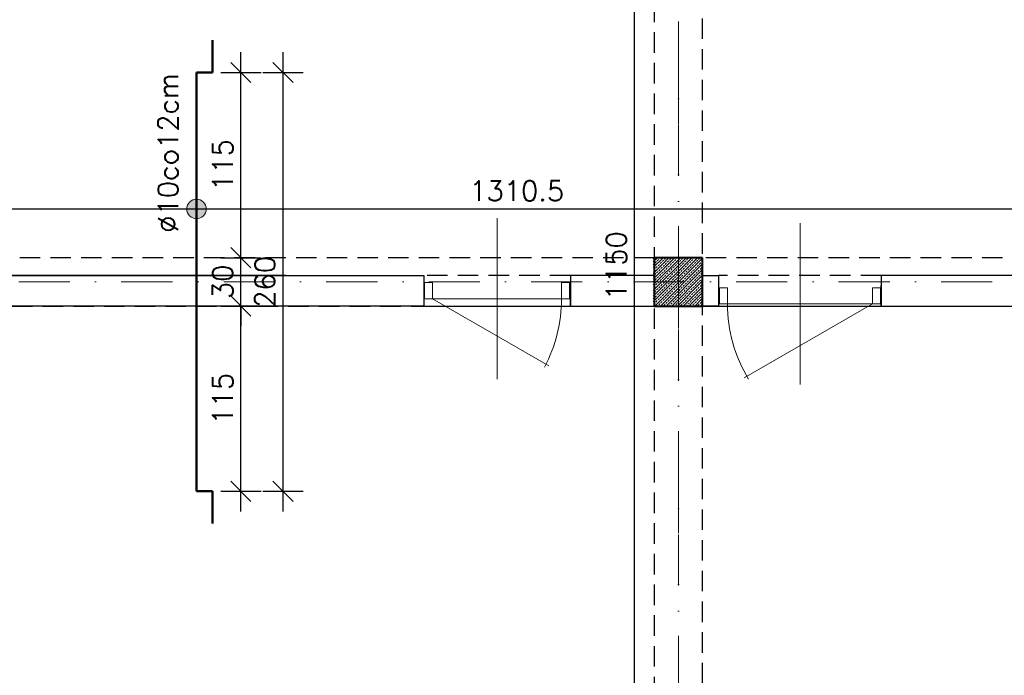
# Model space of a CAD drawing. Extents: x -19 to 9300416, y -12 to 10688993.
# Tile 18 of 106: x 4610373 to 4610984, y 5311086 to 5311493. Entities that reach past the tile are written whole.
import ezdxf

# ---------------------------------------------------------------- set-up
doc = ezdxf.new("R2010")
doc.units = 0
doc.header["$MEASUREMENT"] = 0
doc.linetypes.add('DASHDOT', pattern=[25.4, 12.7, -6.35, 0, -6.35])
doc.linetypes.add('DASHED', pattern=[19.05, 12.7, -6.35])
for name, color, linetype, lineweight in [('K-BELKI', 5, 'DASHED', 30), ('K-OPISY', 252, 'Continuous', 15), ('K-SCIANY CIENKI', 163, 'Continuous', 30), ('K-SCIANY GRUBY', 195, 'Continuous', 40), ('K-STAL', 114, 'Continuous', 50), ('K-WIDOK', 45, 'Continuous', 20), ('K-WYMIARY', 7, 'Continuous', 15), ('Osie', 175, 'DASHDOT', 9)]:
    doc.layers.add(name, color=color, linetype=linetype, lineweight=lineweight)
doc.layers.add('STOLARKA', color=4, linetype='Continuous')
doc.styles.add('Simplex', font='simplex.shx')
doc.dimstyles.new('1do50', dxfattribs={"dimscale": 5, "dimtxt": 2.5, "dimasz": 2.5, "dimexe": 2.5, "dimexo": 0.5, "dimgap": 1, "dimtad": 1, "dimdec": 1, "dimrnd": 0.5, "dimzin": 12, "dimdsep": 46, "dimtxsty": 'Simplex', "dimblk": 'OBLIQUE', "dimcen": 0.5, "dimdle": 2.5, "dimclrd": 256, "dimclre": 256, "dimclrt": 256, "dimadec": 1, "dimazin": 3, "dimtfac": 1, "dimtdec": 1, "dimtix": 1, "dimtmove": 0, "dimatfit": 3, "dimfxl": 0, "dimtolj": 1, "dimtzin": 0, "dimarcsym": 0})

# ---------------------------------------------------------------- blocks, each defined once
blk = doc.blocks.new('G$C61CBF25F')
at = {"layer": 'Osie', "lineweight": 0, "ltscale": 2.5}
for p, q in [((855, 0), (855, 1880)), ((1525, 640), (-5, 640))]:
    blk.add_line(p, q, dxfattribs=at)
blk = doc.blocks.new('_Oblique')
at = {"color": 0, "linetype": 'ByBlock', "lineweight": -2}
blk.add_line((-0.5, -0.5), (0.5, 0.5), dxfattribs=at)
blk = doc.blocks.new('*D1167')
at = {"layer": 'Defpoints', "color": 0, "lineweight": 0, "ltscale": 40}
for p in [(4610482.57, 5311314.92), (4610510.12, 5311314.92), (4610482.57, 5311199.92)]:
    blk.add_point(p, dxfattribs=at)
at = {"layer": 'K-WYMIARY', "lineweight": -2, "ltscale": 40}
for p, q in [((4610510.12, 5311187.42), (4610510.12, 5311327.42)), ((4610497.62, 5311314.92), (4610522.62, 5311314.92)), ((4610497.62, 5311199.92), (4610522.62, 5311199.92))]:
    blk.add_line(p, q, dxfattribs=at)
at = {"layer": 'K-WYMIARY', "lineweight": -2, "ltscale": 40, "xscale": 12.5, "yscale": 12.5, "zscale": 12.5}
for p, rotation in [((4610510.12, 5311314.92), 90), ((4610510.12, 5311199.92), 270)]:
    blk.add_blockref('_Oblique', p, dxfattribs=dict(at, rotation=rotation))
at = {"layer": 'K-WYMIARY', "lineweight": 0, "ltscale": 40, "insert": (4610498.87, 5311257.42), "char_height": 12.5, "attachment_point": 5, "rotation": 90, "style": 'Simplex'}
blk.add_mtext('\\A1;115', dxfattribs=at)
blk = doc.blocks.new('*D1168')
at = {"layer": 'Defpoints', "color": 0, "lineweight": 0, "ltscale": 40}
for p in [(4610482.57, 5311344.92), (4610510.12, 5311344.92), (4610482.57, 5311314.92)]:
    blk.add_point(p, dxfattribs=at)
at = {"layer": 'K-WYMIARY', "lineweight": -2, "ltscale": 40}
for p, q in [((4610510.12, 5311344.92), (4610510.12, 5311357.42)), ((4610497.62, 5311344.92), (4610522.62, 5311344.92)), ((4610510.12, 5311314.92), (4610510.12, 5311344.92)), ((4610497.62, 5311314.92), (4610522.62, 5311314.92)), ((4610510.12, 5311314.92), (4610510.12, 5311302.42))]:
    blk.add_line(p, q, dxfattribs=at)
at = {"layer": 'K-WYMIARY', "lineweight": -2, "ltscale": 40, "xscale": 12.5, "yscale": 12.5, "zscale": 12.5}
for p, rotation in [((4610510.12, 5311344.92), 270), ((4610510.12, 5311314.92), 90)]:
    blk.add_blockref('_Oblique', p, dxfattribs=dict(at, rotation=rotation))
at = {"layer": 'K-WYMIARY', "lineweight": 0, "ltscale": 40, "insert": (4610498.87, 5311329.92), "char_height": 12.5, "attachment_point": 5, "rotation": 90, "style": 'Simplex'}
blk.add_mtext('\\A1;30', dxfattribs=at)
blk = doc.blocks.new('*D1169')
at = {"layer": 'Defpoints', "color": 0, "lineweight": 0, "ltscale": 40}
for p in [(4610482.57, 5311459.92), (4610510.12, 5311459.92), (4610482.57, 5311344.92)]:
    blk.add_point(p, dxfattribs=at)
at = {"layer": 'K-WYMIARY', "lineweight": -2, "ltscale": 40}
for p, q in [((4610510.12, 5311332.42), (4610510.12, 5311472.42)), ((4610497.62, 5311459.92), (4610522.62, 5311459.92)), ((4610497.62, 5311344.92), (4610522.62, 5311344.92))]:
    blk.add_line(p, q, dxfattribs=at)
at = {"layer": 'K-WYMIARY', "lineweight": -2, "ltscale": 40, "xscale": 12.5, "yscale": 12.5, "zscale": 12.5}
for p, rotation in [((4610510.12, 5311459.92), 90), ((4610510.12, 5311344.92), 270)]:
    blk.add_blockref('_Oblique', p, dxfattribs=dict(at, rotation=rotation))
at = {"layer": 'K-WYMIARY', "lineweight": 0, "ltscale": 40, "insert": (4610498.87, 5311402.42), "char_height": 12.5, "attachment_point": 5, "rotation": 90, "style": 'Simplex'}
blk.add_mtext('\\A1;115', dxfattribs=at)
blk = doc.blocks.new('*D1170')
at = {"layer": 'Defpoints', "color": 0, "lineweight": 0, "ltscale": 40}
for p in [(4610482.57, 5311459.92), (4610536.28, 5311459.92), (4610482.57, 5311199.92)]:
    blk.add_point(p, dxfattribs=at)
at = {"layer": 'K-WYMIARY', "lineweight": -2, "ltscale": 40}
for p, q in [((4610536.28, 5311187.42), (4610536.28, 5311472.42)), ((4610523.78, 5311459.92), (4610548.78, 5311459.92)), ((4610523.78, 5311199.92), (4610548.78, 5311199.92))]:
    blk.add_line(p, q, dxfattribs=at)
at = {"layer": 'K-WYMIARY', "lineweight": -2, "ltscale": 40, "xscale": 12.5, "yscale": 12.5, "zscale": 12.5}
for p, rotation in [((4610536.28, 5311459.92), 90), ((4610536.28, 5311199.92), 270)]:
    blk.add_blockref('_Oblique', p, dxfattribs=dict(at, rotation=rotation))
at = {"layer": 'K-WYMIARY', "lineweight": 0, "ltscale": 40, "insert": (4610525.03, 5311329.92), "char_height": 12.5, "attachment_point": 5, "rotation": 90, "style": 'Simplex'}
blk.add_mtext('\\A1;260', dxfattribs=at)
blk = doc.blocks.new('*D1186')
at = {"layer": 'Defpoints', "color": 0, "lineweight": 0, "ltscale": 40}
for p in [(4611336.62, 5311375.15), (4611336.62, 5311344.92), (4610026.05, 5311158.92)]:
    blk.add_point(p, dxfattribs=at)
at = {"layer": 'K-WYMIARY', "lineweight": -2, "ltscale": 40}
for p, q in [((4610026.05, 5311362.65), (4610026.05, 5311387.65)), ((4611336.62, 5311362.65), (4611336.62, 5311387.65)), ((4610013.55, 5311375.15), (4611349.12, 5311375.15))]:
    blk.add_line(p, q, dxfattribs=at)
at = {"layer": 'K-WYMIARY', "lineweight": -2, "ltscale": 40, "xscale": 12.5, "yscale": 12.5, "zscale": 12.5, "rotation": 180}
blk.add_blockref('_Oblique', (4610026.05, 5311375.15), dxfattribs=at)
at = {"layer": 'K-WYMIARY', "lineweight": -2, "ltscale": 40, "xscale": 12.5, "yscale": 12.5, "zscale": 12.5}
blk.add_blockref('_Oblique', (4611336.62, 5311375.15), dxfattribs=at)
at = {"layer": 'K-WYMIARY', "lineweight": 0, "ltscale": 40, "insert": (4610681.33, 5311386.4), "char_height": 12.5, "attachment_point": 5, "style": 'Simplex'}
blk.add_mtext('\\A1;1310.5', dxfattribs=at)
blk = doc.blocks.new('*D1197')
at = {"layer": 'Defpoints', "color": 0, "lineweight": 0, "ltscale": 40}
for p in [(4610754.36, 5311914.92), (4610796.62, 5311914.92), (4610796.62, 5310764.92)]:
    blk.add_point(p, dxfattribs=at)
at = {"layer": 'K-WYMIARY', "lineweight": -2, "ltscale": 40}
for p, q in [((4610754.36, 5310752.42), (4610754.36, 5311927.42)), ((4610766.86, 5311914.92), (4610741.86, 5311914.92)), ((4610766.86, 5310764.92), (4610741.86, 5310764.92))]:
    blk.add_line(p, q, dxfattribs=at)
at = {"layer": 'K-WYMIARY', "lineweight": -2, "ltscale": 40, "xscale": 12.5, "yscale": 12.5, "zscale": 12.5}
for p, rotation in [((4610754.36, 5311914.92), 90), ((4610754.36, 5310764.92), 270)]:
    blk.add_blockref('_Oblique', p, dxfattribs=dict(at, rotation=rotation))
at = {"layer": 'K-WYMIARY', "lineweight": 0, "ltscale": 40, "insert": (4610743.11, 5311339.92), "char_height": 12.5, "attachment_point": 5, "rotation": 90, "style": 'Simplex'}
blk.add_mtext('\\A1;1150', dxfattribs=at)

msp = doc.modelspace()

# ---------------------------------------------------------------- hatches: boundary and pattern name
at = {"layer": 'K-OPISY'}
h = msp.add_hatch(color=256, dxfattribs=at)
edge = h.paths.add_edge_path()
edge.add_arc((4610482.57, 5311375.15), 6.06, 0, 360)

# ---------------------------------------------------------------- linework, layer by layer
at = {"layer": 'K-BELKI'}
for points in [[(4610796.62, 5310794.92), (4610796.62, 5311884.92), (4610766.62, 5311884.92), (4610766.62, 5310794.92)], [(4610766.62, 5311314.92), (4610766.62, 5311344.92), (4610196.62, 5311344.92), (4610196.62, 5311314.92)], [(4611306.62, 5311314.92), (4611306.62, 5311344.92), (4610796.62, 5311344.92), (4610796.62, 5311314.92)], [(4610714.62, 5311314.92), (4610714.62, 5311333.92), (4610623.69, 5311333.92), (4610623.69, 5311314.92)], [(4610806.62, 5311333.92), (4610806.62, 5311314.92), (4610907.46, 5311314.92), (4610907.46, 5311333.92)]]:
    msp.add_lwpolyline(points, close=True, dxfattribs=at)
at = {"layer": 'K-OPISY'}
msp.add_circle((4610482.57, 5311375.15), 6.06, dxfattribs=at)
at = {"layer": 'K-SCIANY CIENKI'}
for p, q in [((4610538.23, 5311333.92), (4610317.62, 5311333.92)), ((4610329.62, 5311333.92), (4610623.69, 5311333.92)), ((4610550.23, 5311333.92), (4610623.62, 5311333.92)), ((4610623.62, 5311333.92), (4610623.62, 5311314.92)), ((4610714.62, 5311333.92), (4610714.62, 5311314.92)), ((4610766.62, 5311333.92), (4610714.62, 5311333.92)), ((4610766.62, 5311314.92), (4610766.62, 5311333.92)), ((4610796.62, 5311333.92), (4610806.62, 5311333.92)), ((4610806.62, 5311333.92), (4610806.62, 5311314.92)), ((4611306.62, 5311333.92), (4610907.46, 5311333.92)), ((4610907.46, 5311333.92), (4610907.46, 5311314.92)), ((4610623.62, 5311314.92), (4610307.62, 5311314.92)), ((4610714.62, 5311314.92), (4610766.62, 5311314.92)), ((4610806.62, 5311314.92), (4610796.62, 5311314.92)), ((4610907.46, 5311314.92), (4611306.62, 5311314.92))]:
    msp.add_line(p, q, dxfattribs=at)
at = {"layer": 'K-SCIANY GRUBY'}
for p, q in [((4610796.62, 5311344.92), (4610766.62, 5311344.92)), ((4610766.62, 5311344.92), (4610766.62, 5311314.92)), ((4610796.62, 5311314.92), (4610796.62, 5311344.92)), ((4610766.62, 5311314.92), (4610796.62, 5311314.92))]:
    msp.add_line(p, q, dxfattribs=at)
at = {"layer": 'K-STAL'}
for p, q in [((4610492.57, 5311459.92), (4610492.57, 5311479.92)), ((4610482.57, 5311459.92), (4610492.57, 5311459.92)), ((4610482.57, 5311199.92), (4610492.57, 5311199.92)), ((4610492.57, 5311199.92), (4610492.57, 5311179.92))]:
    msp.add_line(p, q, dxfattribs=at)
msp.add_lwpolyline([(4610482.57, 5311459.92), (4610482.57, 5311199.92)], dxfattribs=at)
at = {"layer": 'K-WIDOK', "linetype": 'Continuous', "lineweight": 0}
for p, q in [((4610766.07, 5311342.27), (4610768.71, 5311344.92)), ((4610766.07, 5311338.74), (4610772.24, 5311344.92)), ((4610766.07, 5311335.2), (4610775.78, 5311344.92)), ((4610766.07, 5311331.67), (4610779.32, 5311344.92)), ((4610766.07, 5311328.13), (4610782.85, 5311344.92)), ((4610766.07, 5311324.6), (4610786.39, 5311344.92)), ((4610766.07, 5311321.06), (4610789.92, 5311344.92)), ((4610766.07, 5311317.53), (4610793.46, 5311344.92)), ((4610766.07, 5311344.04), (4610766.34, 5311344.32)), ((4610766.79, 5311344.76), (4610766.94, 5311344.92)), ((4610766.99, 5311314.92), (4610796.07, 5311343.99)), ((4610768.55, 5311343), (4610769.44, 5311343.88)), ((4610769.88, 5311344.32), (4610770.48, 5311344.92)), ((4610771.65, 5311342.55), (4610772.53, 5311343.44)), ((4610772.97, 5311343.88), (4610773.86, 5311344.76)), ((4610774.74, 5311342.11), (4610775.63, 5311343)), ((4610776.07, 5311343.44), (4610776.95, 5311344.32)), ((4610777.39, 5311344.76), (4610777.55, 5311344.92)), ((4610779.16, 5311343), (4610780.05, 5311343.88)), ((4610780.49, 5311344.32), (4610781.08, 5311344.92)), ((4610782.25, 5311342.55), (4610783.14, 5311343.44)), ((4610783.58, 5311343.88), (4610784.46, 5311344.76)), ((4610785.35, 5311342.11), (4610786.23, 5311343)), ((4610786.67, 5311343.44), (4610787.56, 5311344.32)), ((4610788, 5311344.76), (4610788.15, 5311344.92)), ((4610789.77, 5311343), (4610790.65, 5311343.88)), ((4610791.09, 5311344.32), (4610791.69, 5311344.92)), ((4610792.86, 5311342.55), (4610793.75, 5311343.44)), ((4610794.19, 5311343.88), (4610795.07, 5311344.76)), ((4610766.07, 5311340.51), (4610766.79, 5311341.23)), ((4610766.34, 5311337.25), (4610767.23, 5311338.14)), ((4610767.23, 5311341.67), (4610768.11, 5311342.55)), ((4610767.67, 5311338.58), (4610768.55, 5311339.46)), ((4610769, 5311339.9), (4610769.88, 5311340.79)), ((4610769.44, 5311336.81), (4610770.32, 5311337.69)), ((4610770.32, 5311341.23), (4610771.21, 5311342.11)), ((4610770.53, 5311314.92), (4610796.07, 5311340.46)), ((4610770.76, 5311338.14), (4610771.65, 5311339.02)), ((4610772.09, 5311339.46), (4610772.97, 5311340.34)), ((4610772.53, 5311336.37), (4610773.42, 5311337.25)), ((4610773.42, 5311340.79), (4610774.3, 5311341.67)), ((4610773.86, 5311337.69), (4610774.74, 5311338.58)), ((4610774.06, 5311314.92), (4610796.07, 5311336.92)), ((4610775.18, 5311339.02), (4610776.07, 5311339.9)), ((4610775.63, 5311335.93), (4610776.51, 5311336.81)), ((4610776.51, 5311340.34), (4610777.39, 5311341.23)), ((4610776.95, 5311337.25), (4610777.84, 5311338.14)), ((4610777.84, 5311341.67), (4610778.72, 5311342.55)), ((4610778.28, 5311338.58), (4610779.16, 5311339.46)), ((4610779.6, 5311339.9), (4610780.49, 5311340.79)), ((4610780.05, 5311336.81), (4610780.93, 5311337.69)), ((4610780.93, 5311341.23), (4610781.81, 5311342.11)), ((4610781.37, 5311338.14), (4610782.25, 5311339.02)), ((4610782.7, 5311339.46), (4610783.58, 5311340.34)), ((4610783.14, 5311336.37), (4610784.02, 5311337.25)), ((4610784.02, 5311340.79), (4610784.91, 5311341.67)), ((4610784.46, 5311337.69), (4610785.35, 5311338.58)), ((4610785.79, 5311339.02), (4610786.67, 5311339.9)), ((4610786.23, 5311335.93), (4610787.12, 5311336.81)), ((4610787.12, 5311340.34), (4610788, 5311341.23)), ((4610787.56, 5311337.25), (4610788.44, 5311338.14)), ((4610788.44, 5311341.67), (4610789.33, 5311342.55)), ((4610788.88, 5311338.58), (4610789.77, 5311339.46)), ((4610790.21, 5311339.9), (4610791.09, 5311340.79)), ((4610790.65, 5311336.81), (4610791.54, 5311337.69)), ((4610791.54, 5311341.23), (4610792.42, 5311342.11)), ((4610791.98, 5311338.14), (4610792.86, 5311339.02)), ((4610793.3, 5311339.46), (4610794.19, 5311340.34)), ((4610793.75, 5311336.37), (4610794.63, 5311337.25)), ((4610794.63, 5311340.79), (4610795.51, 5311341.67)), ((4610795.07, 5311337.69), (4610795.95, 5311338.58)), ((4610795.95, 5311342.11), (4610796.07, 5311342.22)), ((4610766.07, 5311333.44), (4610766.34, 5311333.72)), ((4610766.07, 5311329.9), (4610766.79, 5311330.62)), ((4610766.79, 5311334.16), (4610767.67, 5311335.04)), ((4610767.23, 5311331.06), (4610768.11, 5311331.95)), ((4610768.11, 5311335.48), (4610769, 5311336.37)), ((4610768.55, 5311332.39), (4610769.44, 5311333.27)), ((4610769.88, 5311333.72), (4610770.76, 5311334.6)), ((4610770.32, 5311330.62), (4610771.21, 5311331.51)), ((4610771.21, 5311335.04), (4610772.09, 5311335.93)), ((4610771.65, 5311331.95), (4610772.53, 5311332.83)), ((4610772.97, 5311333.27), (4610773.86, 5311334.16)), ((4610773.42, 5311330.18), (4610774.3, 5311331.06)), ((4610774.3, 5311334.6), (4610775.18, 5311335.48)), ((4610774.74, 5311331.51), (4610775.63, 5311332.39)), ((4610776.07, 5311332.83), (4610776.95, 5311333.72)), ((4610776.51, 5311329.74), (4610777.39, 5311330.62)), ((4610777.39, 5311334.16), (4610778.28, 5311335.04)), ((4610777.6, 5311314.92), (4610796.07, 5311333.38)), ((4610777.84, 5311331.06), (4610778.72, 5311331.95)), ((4610778.72, 5311335.48), (4610779.6, 5311336.37)), ((4610779.16, 5311332.39), (4610780.05, 5311333.27)), ((4610780.49, 5311333.72), (4610781.37, 5311334.6)), ((4610780.93, 5311330.62), (4610781.81, 5311331.51)), ((4610781.81, 5311335.04), (4610782.7, 5311335.93)), ((4610782.25, 5311331.95), (4610783.14, 5311332.83)), ((4610783.58, 5311333.27), (4610784.46, 5311334.16)), ((4610784.02, 5311330.18), (4610784.91, 5311331.06)), ((4610784.91, 5311334.6), (4610785.79, 5311335.48)), ((4610785.35, 5311331.51), (4610786.23, 5311332.39)), ((4610786.67, 5311332.83), (4610787.56, 5311333.72)), ((4610787.12, 5311329.74), (4610788, 5311330.62)), ((4610788, 5311334.16), (4610788.88, 5311335.04)), ((4610788.44, 5311331.06), (4610789.33, 5311331.95)), ((4610789.33, 5311335.48), (4610790.21, 5311336.37)), ((4610789.77, 5311332.39), (4610790.65, 5311333.27)), ((4610791.09, 5311333.72), (4610791.98, 5311334.6)), ((4610791.54, 5311330.62), (4610792.42, 5311331.51)), ((4610792.42, 5311335.04), (4610793.3, 5311335.93)), ((4610792.86, 5311331.95), (4610793.75, 5311332.83)), ((4610794.19, 5311333.27), (4610795.07, 5311334.16)), ((4610794.63, 5311330.18), (4610795.51, 5311331.06)), ((4610795.51, 5311334.6), (4610796.07, 5311335.15)), ((4610795.95, 5311331.51), (4610796.07, 5311331.62)), ((4610766.34, 5311326.64), (4610767.23, 5311327.53)), ((4610766.79, 5311323.55), (4610767.67, 5311324.44)), ((4610767.67, 5311327.97), (4610768.55, 5311328.85)), ((4610768.11, 5311324.88), (4610769, 5311325.76)), ((4610769, 5311329.3), (4610769.88, 5311330.18)), ((4610769.44, 5311326.2), (4610770.32, 5311327.09)), ((4610770.76, 5311327.53), (4610771.65, 5311328.41)), ((4610771.21, 5311324.44), (4610772.09, 5311325.32)), ((4610772.09, 5311328.85), (4610772.97, 5311329.74)), ((4610772.53, 5311325.76), (4610773.42, 5311326.64)), ((4610773.86, 5311327.09), (4610774.74, 5311327.97)), ((4610774.3, 5311323.99), (4610775.18, 5311324.88)), ((4610775.18, 5311328.41), (4610776.07, 5311329.3)), ((4610775.63, 5311325.32), (4610776.51, 5311326.2)), ((4610776.95, 5311326.64), (4610777.84, 5311327.53)), ((4610777.39, 5311323.55), (4610778.28, 5311324.44)), ((4610778.28, 5311327.97), (4610779.16, 5311328.85)), ((4610778.72, 5311324.88), (4610779.6, 5311325.76)), ((4610779.6, 5311329.3), (4610780.49, 5311330.18)), ((4610780.05, 5311326.2), (4610780.93, 5311327.09)), ((4610781.14, 5311314.92), (4610796.07, 5311329.85)), ((4610781.37, 5311327.53), (4610782.25, 5311328.41)), ((4610781.81, 5311324.44), (4610782.7, 5311325.32)), ((4610782.7, 5311328.85), (4610783.58, 5311329.74)), ((4610783.14, 5311325.76), (4610784.02, 5311326.64)), ((4610784.46, 5311327.09), (4610785.35, 5311327.97)), ((4610784.67, 5311314.92), (4610796.07, 5311326.31)), ((4610784.91, 5311323.99), (4610785.79, 5311324.88)), ((4610785.79, 5311328.41), (4610786.67, 5311329.3)), ((4610786.23, 5311325.32), (4610787.12, 5311326.2)), ((4610787.56, 5311326.64), (4610788.44, 5311327.53)), ((4610788, 5311323.55), (4610788.88, 5311324.44)), ((4610788.88, 5311327.97), (4610789.77, 5311328.85)), ((4610789.33, 5311324.88), (4610790.21, 5311325.76)), ((4610790.21, 5311329.3), (4610791.09, 5311330.18)), ((4610790.65, 5311326.2), (4610791.54, 5311327.09)), ((4610791.98, 5311327.53), (4610792.86, 5311328.41)), ((4610792.42, 5311324.44), (4610793.3, 5311325.32)), ((4610793.3, 5311328.85), (4610794.19, 5311329.74)), ((4610793.75, 5311325.76), (4610794.63, 5311326.64)), ((4610795.07, 5311327.09), (4610795.95, 5311327.97)), ((4610795.51, 5311323.99), (4610796.07, 5311324.55)), ((4610766.07, 5311322.83), (4610766.34, 5311323.11)), ((4610766.07, 5311319.29), (4610766.79, 5311320.02)), ((4610767.23, 5311320.46), (4610768.11, 5311321.34)), ((4610767.67, 5311317.36), (4610768.55, 5311318.25)), ((4610768.55, 5311321.78), (4610769.44, 5311322.67)), ((4610769, 5311318.69), (4610769.88, 5311319.57)), ((4610769.88, 5311323.11), (4610770.76, 5311323.99)), ((4610770.32, 5311320.02), (4610771.21, 5311320.9)), ((4610771.65, 5311321.34), (4610772.53, 5311322.23)), ((4610772.09, 5311318.25), (4610772.97, 5311319.13)), ((4610772.97, 5311322.67), (4610773.86, 5311323.55)), ((4610773.42, 5311319.57), (4610774.3, 5311320.46)), ((4610774.74, 5311320.9), (4610775.63, 5311321.78)), ((4610775.18, 5311317.81), (4610776.07, 5311318.69)), ((4610776.07, 5311322.23), (4610776.95, 5311323.11)), ((4610776.51, 5311319.13), (4610777.39, 5311320.02)), ((4610777.84, 5311320.46), (4610778.72, 5311321.34)), ((4610778.28, 5311317.36), (4610779.16, 5311318.25)), ((4610779.16, 5311321.78), (4610780.05, 5311322.67)), ((4610779.6, 5311318.69), (4610780.49, 5311319.57)), ((4610780.49, 5311323.11), (4610781.37, 5311323.99)), ((4610780.93, 5311320.02), (4610781.81, 5311320.9)), ((4610782.25, 5311321.34), (4610783.14, 5311322.23)), ((4610782.7, 5311318.25), (4610783.58, 5311319.13)), ((4610783.58, 5311322.67), (4610784.46, 5311323.55)), ((4610784.02, 5311319.57), (4610784.91, 5311320.46)), ((4610785.35, 5311320.9), (4610786.23, 5311321.78)), ((4610785.79, 5311317.81), (4610786.67, 5311318.69)), ((4610786.67, 5311322.23), (4610787.56, 5311323.11)), ((4610787.12, 5311319.13), (4610788, 5311320.02)), ((4610788.21, 5311314.92), (4610796.07, 5311322.78)), ((4610788.44, 5311320.46), (4610789.33, 5311321.34)), ((4610788.88, 5311317.36), (4610789.77, 5311318.25)), ((4610789.77, 5311321.78), (4610790.65, 5311322.67)), ((4610790.21, 5311318.69), (4610791.09, 5311319.57)), ((4610791.09, 5311323.11), (4610791.98, 5311323.99)), ((4610791.54, 5311320.02), (4610792.42, 5311320.9)), ((4610791.74, 5311314.92), (4610796.07, 5311319.24)), ((4610792.86, 5311321.34), (4610793.75, 5311322.23)), ((4610793.3, 5311318.25), (4610794.19, 5311319.13)), ((4610794.19, 5311322.67), (4610795.07, 5311323.55)), ((4610794.63, 5311319.57), (4610795.51, 5311320.46)), ((4610795.95, 5311320.9), (4610796.07, 5311321.01)), ((4610766.34, 5311316.04), (4610767.23, 5311316.92)), ((4610768.76, 5311314.92), (4610769, 5311315.15)), ((4610769.44, 5311315.6), (4610770.32, 5311316.48)), ((4610770.76, 5311316.92), (4610771.65, 5311317.81)), ((4610772.53, 5311315.15), (4610773.42, 5311316.04)), ((4610773.86, 5311316.48), (4610774.74, 5311317.36)), ((4610775.83, 5311314.92), (4610776.51, 5311315.6)), ((4610776.95, 5311316.04), (4610777.84, 5311316.92)), ((4610779.37, 5311314.92), (4610779.6, 5311315.15)), ((4610780.05, 5311315.6), (4610780.93, 5311316.48)), ((4610781.37, 5311316.92), (4610782.25, 5311317.81)), ((4610783.14, 5311315.15), (4610784.02, 5311316.04)), ((4610784.46, 5311316.48), (4610785.35, 5311317.36)), ((4610786.44, 5311314.92), (4610787.12, 5311315.6)), ((4610787.56, 5311316.04), (4610788.44, 5311316.92)), ((4610789.97, 5311314.92), (4610790.21, 5311315.15)), ((4610790.65, 5311315.6), (4610791.54, 5311316.48)), ((4610791.98, 5311316.92), (4610792.86, 5311317.81)), ((4610793.75, 5311315.15), (4610794.63, 5311316.04)), ((4610795.07, 5311316.48), (4610795.95, 5311317.36)), ((4610795.28, 5311314.92), (4610796.07, 5311315.71))]:
    msp.add_line(p, q, dxfattribs=at)
at = {"layer": 'Osie', "lineweight": 0, "ltscale": 5}
msp.add_line((4610781.62, 5311999.92), (4610781.62, 5310679.77), dxfattribs=at)
msp.add_line((4610781.62, 5311999.92), (4610781.62, 5310679.77), dxfattribs=at)
at = {"layer": 'STOLARKA', "color": 252, "linetype": 'Continuous', "lineweight": 0}
for p, q in [((4610669.12, 5311269.42), (4610669.12, 5311369.42)), ((4610857.12, 5311266.25), (4610857.12, 5311366.25)), ((4610709.12, 5311319.42), (4610629.12, 5311319.42)), ((4610812.12, 5311316.25), (4610902.12, 5311316.25))]:
    msp.add_line(p, q, dxfattribs=at)
for points in [[(4610629.12, 5311329.42), (4610629.12, 5311319.42), (4610624.12, 5311319.42), (4610624.12, 5311329.42)], [(4610709.12, 5311329.42), (4610709.12, 5311319.42), (4610714.12, 5311319.42), (4610714.12, 5311329.42)], [(4610812.12, 5311326.25), (4610812.12, 5311316.25), (4610807.12, 5311316.25), (4610807.12, 5311326.25)], [(4610902.12, 5311326.25), (4610902.12, 5311316.25), (4610907.12, 5311316.25), (4610907.12, 5311326.25)]]:
    msp.add_lwpolyline(points, close=True, dxfattribs=at)
for points in [[(4610629.12, 5311319.42), (4610701.17, 5311277.82)], [(4610902.12, 5311316.25), (4610822.44, 5311270.25)]]:
    msp.add_lwpolyline(points, dxfattribs=at)
for centre, start, end in [((4610619.12, 5311319.42), 331.91021, 0), ((4610902.12, 5311316.25), 180, 211.27334)]:
    msp.add_arc(centre, 90, start, end, dxfattribs=at)

# ---------------------------------------------------------------- block references
at = {"lineweight": 0, "ltscale": 40, "rotation": 90}
msp.add_blockref('G$C61CBF25F', (4611421.62, 5310474.92), dxfattribs=at)

# ---------------------------------------------------------------- texts
at = {"layer": 'K-OPISY', "insert": (4610471.21, 5311459.53), "char_height": 12.5, "attachment_point": 9, "rotation": 90, "style": 'Simplex'}
msp.add_mtext('{\\C7;%%C10co12cm}', dxfattribs=at)

# ---------------------------------------------------------------- dimensions: what is measured, and where the dimension line sits
at = {"layer": 'K-WYMIARY', "lineweight": 0, "ltscale": 40}
for base, p1, p2, picture, middle in [((4610754.36, 5311914.92), (4610796.62, 5310764.92), (4610796.62, 5311914.92), '*D1197', (4610743.11, 5311339.92)), ((4610510.12, 5311459.92), (4610482.57, 5311344.92), (4610482.57, 5311459.92), '*D1169', (4610498.87, 5311402.42)), ((4610510.12, 5311344.92), (4610482.57, 5311314.92), (4610482.57, 5311344.92), '*D1168', (4610498.87, 5311329.92))]:
    dim = msp.add_linear_dim(base=base, p1=p1, p2=p2, angle=90, dimstyle='1do50', override={"dimtmove": 1}, dxfattribs=at)
    dim.commit()
    dim.dimension.update_dxf_attribs({"geometry": picture, "text_midpoint": middle})
for base, p2, picture, middle in [((4610536.28, 5311459.92), (4610482.57, 5311459.92), '*D1170', (4610525.03, 5311329.92)), ((4610510.12, 5311314.92), (4610482.57, 5311314.92), '*D1167', (4610498.87, 5311257.42))]:
    dim = msp.add_linear_dim(base=base, p1=(4610482.57, 5311199.92), p2=p2, angle=90, dimstyle='1do50', dxfattribs=at)
    dim.commit()
    dim.dimension.update_dxf_attribs({"geometry": picture, "text_midpoint": middle})
dim = msp.add_linear_dim(base=(4611336.62, 5311375.15), p1=(4610026.05, 5311158.92), p2=(4611336.62, 5311344.92), dimstyle='1do50', override={"dimtmove": 1}, dxfattribs=at)
dim.commit()
dim.dimension.update_dxf_attribs({"geometry": '*D1186', "text_midpoint": (4610681.33, 5311386.4)})

doc.saveas('drawing.dxf')
